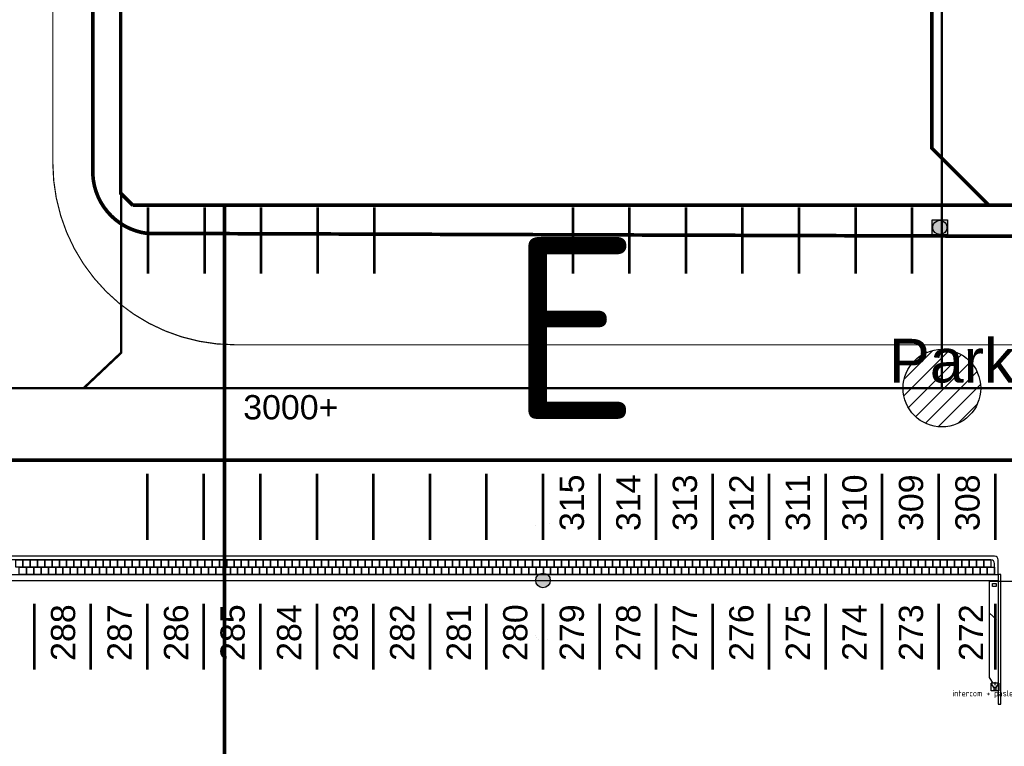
# Model space of a CAD drawing. Header units: millimetres. Extents: x 78245 to 370331, y -43659 to 214111.
# Tile 8 of 64: x 125044 to 165628, y 19079 to 49017. Entities that reach past the tile are written whole.
import ezdxf
from ezdxf.enums import TextEntityAlignment as Align
from ezdxf.lldxf.tags import DXFTag

# ---------------------------------------------------------------- set-up
doc = ezdxf.new("R2010")
doc.units = ezdxf.units.MM
doc.header["$LTSCALE"] = 100
doc.linetypes.add('ACAD_ISO03W100', pattern=[30, 12, -18])
for name, color, linetype in [('T--_90--_BETONRAND', 8, 'Continuous'), ('T--L9034_TOEGANGEN en lantaarnpalen--', 5, 'Continuous'), ('T--L9052_1988_Hemelwater_Afvoer', 153, 'HEMELWATER_AFVOER'), ('T--L9052_1988_HWA_VERVALLEN', 9, 'HEMELWATER_AFVOER'), ('T--L9052_1988_Persriool_HPE', 200, 'PERSLEIDING'), ('T--L9066_TRANSP_VOORZ_Auto', 8, 'ACAD_ISO03W100'), ('T--T9021--_Bouwdelen', 7, 'Continuous'), ('T--T9041_VERHARDING_Parkeerplaats', 1, 'Continuous'), ('T--T9066_TRANSP_VOORZ_Auto', 170, 'Continuous'), ('T--WL9052--_Riolering', 200, 'VUIL_WATER_AFVOER'), ('T-EL906132--', 240, 'ELEKTRA'), ('T-EL906423--', 240, 'Continuous')]:
    doc.layers.add(name, color=color, linetype=linetype)
doc.layers.add('T--WL9052--_Persriool', color=7, linetype='PERSLEIDING', true_color=0x9d622b)
doc.styles.add('B-01', font='isocpeur.ttf')
doc.styles.add('KW1C', font='arial.ttf', dxfattribs={"height": 250})
doc.styles.add('STABICAD-018', font='ISOCP.SHX', dxfattribs={"height": 180})
doc.styles.get("Standard").update_dxf_attribs({"font": 'arial.ttf'})
doc.styles.add('TEKST', font='arial.ttf', dxfattribs={"height": 5000})
tags = doc.linetypes.add('ELEKTRA', pattern='A,12.7,-5.08,["EL",Standard,S=2.54,R=0,X=-2.54,Y=-1.27],-5.08', length=22.86).pattern_tags.tags
tags[6] = DXFTag(74, 10)
tags = doc.linetypes.add('HEMELWATER_AFVOER', pattern='A,12.7,-5.08,["HWA",Standard,S=2.54,R=0,X=-2.54,Y=-1.27],-7.62', length=25.4).pattern_tags.tags
tags[6] = DXFTag(74, 10)
tags = doc.linetypes.add('PERSLEIDING', pattern='A,12.7,-5.08,["HPE",Standard,S=2.54,R=0,X=-2.54,Y=-1.27],-7.62', length=25.4).pattern_tags.tags
tags[6] = DXFTag(74, 10)
tags = doc.linetypes.add('VUIL_WATER_AFVOER', pattern='A,12.7,-5.08,["VWA",Standard,S=2.54,R=0,X=-2.54,Y=-1.27],-7.62', length=25.4).pattern_tags.tags
tags[6] = DXFTag(74, 10)

# ---------------------------------------------------------------- blocks, each defined once
blk = doc.blocks.new('Riool putdeksel')
at = {"layer": 'T--WL9052--_Riolering'}
h = blk.add_hatch(color=256, dxfattribs=at)
h.dxf.hatch_style = 1
h.paths.add_polyline_path([(625, 625), (0, 625), (0, 0), (625, 0)])
h.paths.add_polyline_path([(605, 312.5, -1), (20, 312.5, -1)], flags=16)
at = {"layer": 'T--WL9052--_Riolering', "true_color": 0x9d622b}
h = blk.add_hatch(color=25, dxfattribs=at)
h.dxf.hatch_style = 1
h.paths.add_polyline_path([(605, 312.5, 1), (20, 312.5, 1)])
at = {"layer": 'T--WL9052--_Riolering'}
blk.add_lwpolyline([(0, 625), (625, 625), (625, 0), (0, 0)], close=True, dxfattribs=at)
blk.add_circle((312.5, 312.5), 292.5, dxfattribs=at)
blk = doc.blocks.new('9052_put_hwa_rond')
at = {"layer": 'T--L9052_1988_Hemelwater_Afvoer', "linetype": 'Continuous'}
h = blk.add_hatch(dxfattribs=at)
h.set_pattern_fill('LINE', color=256, scale=150, angle=45, style=0)
edge = h.paths.add_edge_path()
edge.add_arc((0, 0), 1600, 0, 360)
blk.add_circle((0, 0), 1600, dxfattribs=at)
blk = doc.blocks.new('*U70')
at = {"layer": 'T--L9052_1988_Hemelwater_Afvoer'}
blk.add_blockref('9052_put_hwa_rond', (0, 0), dxfattribs=at)
blk = doc.blocks.new('*U71')
at = {"layer": 'T--L9052_1988_Hemelwater_Afvoer', "color": 0, "linetype": 'ByBlock', "lineweight": -2, "transparency": 16777216}
blk.add_blockref('*U70', (0, 0), dxfattribs=at)
blk = doc.blocks.new('E00499')
at = {"linetype": 'Continuous'}
h = blk.add_hatch(color=0, dxfattribs=at)
h.paths.add_polyline_path([(-0.45, 1.92), (0.45, 1.92), (0.45, 2.37), (-0.45, 2.37)])
edge = h.paths.add_edge_path()
edge.add_line((0.45, 2.37), (0.45, 1.47))
at = {"color": 0, "linetype": 'Continuous'}
for p, q in [((1.59, 4.18), (-1.59, 4.18)), ((-0.45, 2.37), (-1.59, 4.18)), ((-1.59, 1), (-1.59, 4.18)), ((-1.12, 4.18), (-1.12, 4.18)), ((0, 3.39), (0, 4.52)), ((0.45, 2.37), (1.59, 4.18)), ((1.59, 4.18), (1.59, 1)), ((1.59, 1), (-1.59, 1)), ((-0.45, 2.37), (0.45, 2.37))]:
    blk.add_line(p, q, dxfattribs=at)
for points in [[(0, 4.18, 0.675, 0, 0), (0, 4.86, 0, 0, 0)], [(0, 3.73, 0.675, 0, 0), (0, 3.06, 0, 0, 0)]]:
    blk.add_lwpolyline(points, format="xyseb", dxfattribs=at)
blk.add_lwpolyline([(-0.45, 1.47), (0.45, 1.47), (0.45, 2.37), (-0.45, 2.37), (-0.45, 1.47)], dxfattribs=at)
at = {"color": 0, "linetype": 'Continuous', "style": 'STABICAD-018'}
for tag, p in [('TEXT1', (0, 6.68)), ('ARTICLECODE', (0, 2.59))]:
    blk.add_attdef(tag, text='', height=1.8, dxfattribs=at).set_placement(p, align=Align.MIDDLE)
blk = doc.blocks.new('66_parkeervak_markering')
at = {"layer": 'T--L9066_TRANSP_VOORZ_Auto', "ltscale": 0.25, "const_width": 110}
blk.add_lwpolyline([(0, 1365), (0, -1365)], dxfattribs=at)
blk = doc.blocks.new('*U102')
at = {"layer": 'T--L9066_TRANSP_VOORZ_Auto'}
blk.add_blockref('66_parkeervak_markering', (0, 0), dxfattribs=at)
blk = doc.blocks.new('*U103')
at = {"layer": 'T--L9066_TRANSP_VOORZ_Auto', "color": 0, "linetype": 'ByBlock', "lineweight": -2, "transparency": 16777216}
for p in [(18640, 0), (20970, 0), (23300, 0), (25630, 0), (27960, 0), (30290, 0), (32620, 0), (34950, 0), (37280, 0), (39610, 0), (41940, 0), (44270, 0), (46600, 0), (48930, 0), (51260, 0), (53590, 0), (55920, 0), (58250, 0)]:
    blk.add_blockref('*U102', p, dxfattribs=at)
blk = doc.blocks.new('*U104')
at = {"layer": 'T--L9066_TRANSP_VOORZ_Auto'}
blk.add_blockref('66_parkeervak_markering', (0, 0), dxfattribs=at)
blk = doc.blocks.new('*U105')
at = {"layer": 'T--L9066_TRANSP_VOORZ_Auto', "color": 0, "linetype": 'ByBlock', "lineweight": -2, "transparency": 16777216}
for p in [(0, 0), (2330, 0), (4660, 0), (6990, 0), (9320, 0), (11650, 0), (13980, 0), (16310, 0), (18640, 0), (20970, 0), (23300, 0), (25630, 0), (27960, 0), (30290, 0), (32620, 0), (34950, 0)]:
    blk.add_blockref('*U104', p, dxfattribs=at)
blk = doc.blocks.new('*U126')
at = {"layer": 'T--L9066_TRANSP_VOORZ_Auto'}
blk.add_blockref('66_parkeervak_markering', (0, 0), dxfattribs=at)
blk = doc.blocks.new('*U127')
at = {"layer": 'T--L9066_TRANSP_VOORZ_Auto', "color": 0, "linetype": 'ByBlock', "lineweight": -2, "transparency": 16777216}
for p in [(0, 0), (2330, 0), (4660, 0), (6990, 0), (9320, 0)]:
    blk.add_blockref('*U126', p, dxfattribs=at)
blk = doc.blocks.new('*U128')
at = {"layer": 'T--L9066_TRANSP_VOORZ_Auto'}
blk.add_blockref('66_parkeervak_markering', (0, 0), dxfattribs=at)
blk = doc.blocks.new('*U129')
at = {"layer": 'T--L9066_TRANSP_VOORZ_Auto', "color": 0, "linetype": 'ByBlock', "lineweight": -2, "transparency": 16777216}
for p in [(0, 0), (2330, 0), (4660, 0), (6990, 0), (9320, 0), (11650, 0), (13980, 0)]:
    blk.add_blockref('*U128', p, dxfattribs=at)

msp = doc.modelspace()

# ---------------------------------------------------------------- hatches: boundary and pattern name
at = {"layer": 'T--L9034_TOEGANGEN en lantaarnpalen--', "linetype": 'Continuous'}
h = msp.add_hatch(color=256, dxfattribs=at)
edge = h.paths.add_edge_path()
edge.add_arc((146613.722, 25911.239), 300, 0, 360)

# ---------------------------------------------------------------- linework, layer by layer
at = {"layer": 'T--_90--_BETONRAND'}
for points in [[(165378.722, 26161.239), (165378.722, 26761.239, 0.414213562), (165228.722, 26911.239), (104122.215, 26911.239)], [(165228.722, 26161.239), (165228.722, 26611.239, 0.414213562), (165078.722, 26761.239), (104122.215, 26757.739)]]:
    msp.add_lwpolyline(points, format="xyb", dxfattribs=at)
for points in [[(124878.722, 26761.239), (125178.722, 26761.239), (125178.722, 26461.239), (124878.722, 26461.239)], [(125028.722, 26461.239), (125328.722, 26461.239), (125328.722, 26161.239), (125028.722, 26161.239)], [(125178.722, 26761.239), (125478.722, 26761.239), (125478.722, 26461.239), (125178.722, 26461.239)], [(125328.722, 26461.239), (125628.722, 26461.239), (125628.722, 26161.239), (125328.722, 26161.239)], [(125478.722, 26761.239), (125778.722, 26761.239), (125778.722, 26461.239), (125478.722, 26461.239)], [(125628.722, 26461.239), (125928.722, 26461.239), (125928.722, 26161.239), (125628.722, 26161.239)], [(125778.722, 26761.239), (126078.722, 26761.239), (126078.722, 26461.239), (125778.722, 26461.239)], [(125928.722, 26461.239), (126228.722, 26461.239), (126228.722, 26161.239), (125928.722, 26161.239)], [(126078.722, 26761.239), (126378.722, 26761.239), (126378.722, 26461.239), (126078.722, 26461.239)], [(126228.722, 26461.239), (126528.722, 26461.239), (126528.722, 26161.239), (126228.722, 26161.239)], [(126378.722, 26761.239), (126678.722, 26761.239), (126678.722, 26461.239), (126378.722, 26461.239)], [(126528.722, 26461.239), (126828.722, 26461.239), (126828.722, 26161.239), (126528.722, 26161.239)], [(126678.722, 26761.239), (126978.722, 26761.239), (126978.722, 26461.239), (126678.722, 26461.239)], [(126828.722, 26461.239), (127128.722, 26461.239), (127128.722, 26161.239), (126828.722, 26161.239)], [(126978.722, 26761.239), (127278.722, 26761.239), (127278.722, 26461.239), (126978.722, 26461.239)], [(127128.722, 26461.239), (127428.722, 26461.239), (127428.722, 26161.239), (127128.722, 26161.239)], [(127278.722, 26761.239), (127578.722, 26761.239), (127578.722, 26461.239), (127278.722, 26461.239)], [(127428.722, 26461.239), (127728.722, 26461.239), (127728.722, 26161.239), (127428.722, 26161.239)], [(127578.722, 26761.239), (127878.722, 26761.239), (127878.722, 26461.239), (127578.722, 26461.239)], [(127728.722, 26461.239), (128028.722, 26461.239), (128028.722, 26161.239), (127728.722, 26161.239)], [(127878.722, 26761.239), (128178.722, 26761.239), (128178.722, 26461.239), (127878.722, 26461.239)], [(128028.722, 26461.239), (128328.722, 26461.239), (128328.722, 26161.239), (128028.722, 26161.239)], [(128178.722, 26761.239), (128478.722, 26761.239), (128478.722, 26461.239), (128178.722, 26461.239)], [(128328.722, 26461.239), (128628.722, 26461.239), (128628.722, 26161.239), (128328.722, 26161.239)], [(128478.722, 26761.239), (128778.722, 26761.239), (128778.722, 26461.239), (128478.722, 26461.239)], [(128628.722, 26461.239), (128928.722, 26461.239), (128928.722, 26161.239), (128628.722, 26161.239)], [(128778.722, 26761.239), (129078.722, 26761.239), (129078.722, 26461.239), (128778.722, 26461.239)], [(128928.722, 26461.239), (129228.722, 26461.239), (129228.722, 26161.239), (128928.722, 26161.239)], [(129078.722, 26761.239), (129378.722, 26761.239), (129378.722, 26461.239), (129078.722, 26461.239)], [(129228.722, 26461.239), (129528.722, 26461.239), (129528.722, 26161.239), (129228.722, 26161.239)], [(129378.722, 26761.239), (129678.722, 26761.239), (129678.722, 26461.239), (129378.722, 26461.239)], [(129528.722, 26461.239), (129828.722, 26461.239), (129828.722, 26161.239), (129528.722, 26161.239)], [(129678.722, 26761.239), (129978.722, 26761.239), (129978.722, 26461.239), (129678.722, 26461.239)], [(129828.722, 26461.239), (130128.722, 26461.239), (130128.722, 26161.239), (129828.722, 26161.239)], [(129978.722, 26761.239), (130278.722, 26761.239), (130278.722, 26461.239), (129978.722, 26461.239)], [(130128.722, 26461.239), (130428.722, 26461.239), (130428.722, 26161.239), (130128.722, 26161.239)], [(130278.722, 26761.239), (130578.722, 26761.239), (130578.722, 26461.239), (130278.722, 26461.239)], [(130428.722, 26461.239), (130728.722, 26461.239), (130728.722, 26161.239), (130428.722, 26161.239)], [(130578.722, 26761.239), (130878.722, 26761.239), (130878.722, 26461.239), (130578.722, 26461.239)], [(130728.722, 26461.239), (131028.722, 26461.239), (131028.722, 26161.239), (130728.722, 26161.239)], [(130878.722, 26761.239), (131178.722, 26761.239), (131178.722, 26461.239), (130878.722, 26461.239)], [(131028.722, 26461.239), (131328.722, 26461.239), (131328.722, 26161.239), (131028.722, 26161.239)], [(131178.722, 26761.239), (131478.722, 26761.239), (131478.722, 26461.239), (131178.722, 26461.239)], [(131328.722, 26461.239), (131628.722, 26461.239), (131628.722, 26161.239), (131328.722, 26161.239)], [(131478.722, 26761.239), (131778.722, 26761.239), (131778.722, 26461.239), (131478.722, 26461.239)], [(131628.722, 26461.239), (131928.722, 26461.239), (131928.722, 26161.239), (131628.722, 26161.239)], [(131778.722, 26761.239), (132078.722, 26761.239), (132078.722, 26461.239), (131778.722, 26461.239)], [(131928.722, 26461.239), (132228.722, 26461.239), (132228.722, 26161.239), (131928.722, 26161.239)], [(132078.722, 26761.239), (132378.722, 26761.239), (132378.722, 26461.239), (132078.722, 26461.239)], [(132228.722, 26461.239), (132528.722, 26461.239), (132528.722, 26161.239), (132228.722, 26161.239)], [(132378.722, 26761.239), (132678.722, 26761.239), (132678.722, 26461.239), (132378.722, 26461.239)], [(132528.722, 26461.239), (132828.722, 26461.239), (132828.722, 26161.239), (132528.722, 26161.239)], [(132678.722, 26761.239), (132978.722, 26761.239), (132978.722, 26461.239), (132678.722, 26461.239)], [(132828.722, 26461.239), (133128.722, 26461.239), (133128.722, 26161.239), (132828.722, 26161.239)], [(132978.722, 26761.239), (133278.722, 26761.239), (133278.722, 26461.239), (132978.722, 26461.239)], [(133128.722, 26461.239), (133428.722, 26461.239), (133428.722, 26161.239), (133128.722, 26161.239)], [(133278.722, 26761.239), (133578.722, 26761.239), (133578.722, 26461.239), (133278.722, 26461.239)], [(133428.722, 26461.239), (133728.722, 26461.239), (133728.722, 26161.239), (133428.722, 26161.239)], [(133578.722, 26761.239), (133878.722, 26761.239), (133878.722, 26461.239), (133578.722, 26461.239)], [(133728.722, 26461.239), (134028.722, 26461.239), (134028.722, 26161.239), (133728.722, 26161.239)], [(133878.722, 26761.239), (134178.722, 26761.239), (134178.722, 26461.239), (133878.722, 26461.239)], [(134028.722, 26461.239), (134328.722, 26461.239), (134328.722, 26161.239), (134028.722, 26161.239)], [(134178.722, 26761.239), (134478.722, 26761.239), (134478.722, 26461.239), (134178.722, 26461.239)], [(134328.722, 26461.239), (134628.722, 26461.239), (134628.722, 26161.239), (134328.722, 26161.239)], [(134478.722, 26761.239), (134778.722, 26761.239), (134778.722, 26461.239), (134478.722, 26461.239)], [(134628.722, 26461.239), (134928.722, 26461.239), (134928.722, 26161.239), (134628.722, 26161.239)], [(134778.722, 26761.239), (135078.722, 26761.239), (135078.722, 26461.239), (134778.722, 26461.239)], [(134928.722, 26461.239), (135228.722, 26461.239), (135228.722, 26161.239), (134928.722, 26161.239)], [(135078.722, 26761.239), (135378.722, 26761.239), (135378.722, 26461.239), (135078.722, 26461.239)], [(135228.722, 26461.239), (135528.722, 26461.239), (135528.722, 26161.239), (135228.722, 26161.239)], [(135378.722, 26761.239), (135678.722, 26761.239), (135678.722, 26461.239), (135378.722, 26461.239)], [(135528.722, 26461.239), (135828.722, 26461.239), (135828.722, 26161.239), (135528.722, 26161.239)], [(135678.722, 26761.239), (135978.722, 26761.239), (135978.722, 26461.239), (135678.722, 26461.239)], [(135828.722, 26461.239), (136128.722, 26461.239), (136128.722, 26161.239), (135828.722, 26161.239)], [(135978.722, 26761.239), (136278.722, 26761.239), (136278.722, 26461.239), (135978.722, 26461.239)], [(136128.722, 26461.239), (136428.722, 26461.239), (136428.722, 26161.239), (136128.722, 26161.239)], [(136278.722, 26761.239), (136578.722, 26761.239), (136578.722, 26461.239), (136278.722, 26461.239)], [(136428.722, 26461.239), (136728.722, 26461.239), (136728.722, 26161.239), (136428.722, 26161.239)], [(136578.722, 26761.239), (136878.722, 26761.239), (136878.722, 26461.239), (136578.722, 26461.239)], [(136728.722, 26461.239), (137028.722, 26461.239), (137028.722, 26161.239), (136728.722, 26161.239)], [(136878.722, 26761.239), (137178.722, 26761.239), (137178.722, 26461.239), (136878.722, 26461.239)], [(137028.722, 26461.239), (137328.722, 26461.239), (137328.722, 26161.239), (137028.722, 26161.239)], [(137178.722, 26761.239), (137478.722, 26761.239), (137478.722, 26461.239), (137178.722, 26461.239)], [(137328.722, 26461.239), (137628.722, 26461.239), (137628.722, 26161.239), (137328.722, 26161.239)], [(137478.722, 26761.239), (137778.722, 26761.239), (137778.722, 26461.239), (137478.722, 26461.239)], [(137628.722, 26461.239), (137928.722, 26461.239), (137928.722, 26161.239), (137628.722, 26161.239)], [(137778.722, 26761.239), (138078.722, 26761.239), (138078.722, 26461.239), (137778.722, 26461.239)], [(137928.722, 26461.239), (138228.722, 26461.239), (138228.722, 26161.239), (137928.722, 26161.239)], [(138078.722, 26761.239), (138378.722, 26761.239), (138378.722, 26461.239), (138078.722, 26461.239)], [(138228.722, 26461.239), (138528.722, 26461.239), (138528.722, 26161.239), (138228.722, 26161.239)], [(138378.722, 26761.239), (138678.722, 26761.239), (138678.722, 26461.239), (138378.722, 26461.239)], [(138528.722, 26461.239), (138828.722, 26461.239), (138828.722, 26161.239), (138528.722, 26161.239)], [(138678.722, 26761.239), (138978.722, 26761.239), (138978.722, 26461.239), (138678.722, 26461.239)], [(138828.722, 26461.239), (139128.722, 26461.239), (139128.722, 26161.239), (138828.722, 26161.239)], [(138978.722, 26761.239), (139278.722, 26761.239), (139278.722, 26461.239), (138978.722, 26461.239)], [(139128.722, 26461.239), (139428.722, 26461.239), (139428.722, 26161.239), (139128.722, 26161.239)], [(139278.722, 26761.239), (139578.722, 26761.239), (139578.722, 26461.239), (139278.722, 26461.239)], [(139428.722, 26461.239), (139728.722, 26461.239), (139728.722, 26161.239), (139428.722, 26161.239)], [(139578.722, 26761.239), (139878.722, 26761.239), (139878.722, 26461.239), (139578.722, 26461.239)], [(139728.722, 26461.239), (140028.722, 26461.239), (140028.722, 26161.239), (139728.722, 26161.239)], [(139878.722, 26761.239), (140178.722, 26761.239), (140178.722, 26461.239), (139878.722, 26461.239)], [(140028.722, 26461.239), (140328.722, 26461.239), (140328.722, 26161.239), (140028.722, 26161.239)], [(140178.722, 26761.239), (140478.722, 26761.239), (140478.722, 26461.239), (140178.722, 26461.239)], [(140328.722, 26461.239), (140628.722, 26461.239), (140628.722, 26161.239), (140328.722, 26161.239)], [(140478.722, 26761.239), (140778.722, 26761.239), (140778.722, 26461.239), (140478.722, 26461.239)], [(140628.722, 26461.239), (140928.722, 26461.239), (140928.722, 26161.239), (140628.722, 26161.239)], [(140778.722, 26761.239), (141078.722, 26761.239), (141078.722, 26461.239), (140778.722, 26461.239)], [(140928.722, 26461.239), (141228.722, 26461.239), (141228.722, 26161.239), (140928.722, 26161.239)], [(141078.722, 26761.239), (141378.722, 26761.239), (141378.722, 26461.239), (141078.722, 26461.239)], [(141228.722, 26461.239), (141528.722, 26461.239), (141528.722, 26161.239), (141228.722, 26161.239)], [(141378.722, 26761.239), (141678.722, 26761.239), (141678.722, 26461.239), (141378.722, 26461.239)], [(141528.722, 26461.239), (141828.722, 26461.239), (141828.722, 26161.239), (141528.722, 26161.239)], [(141678.722, 26761.239), (141978.722, 26761.239), (141978.722, 26461.239), (141678.722, 26461.239)], [(141828.722, 26461.239), (142128.722, 26461.239), (142128.722, 26161.239), (141828.722, 26161.239)], [(141978.722, 26761.239), (142278.722, 26761.239), (142278.722, 26461.239), (141978.722, 26461.239)], [(142128.722, 26461.239), (142428.722, 26461.239), (142428.722, 26161.239), (142128.722, 26161.239)], [(142278.722, 26761.239), (142578.722, 26761.239), (142578.722, 26461.239), (142278.722, 26461.239)], [(142428.722, 26461.239), (142728.722, 26461.239), (142728.722, 26161.239), (142428.722, 26161.239)], [(142578.722, 26761.239), (142878.722, 26761.239), (142878.722, 26461.239), (142578.722, 26461.239)], [(142728.722, 26461.239), (143028.722, 26461.239), (143028.722, 26161.239), (142728.722, 26161.239)], [(142878.722, 26761.239), (143178.722, 26761.239), (143178.722, 26461.239), (142878.722, 26461.239)], [(143028.722, 26461.239), (143328.722, 26461.239), (143328.722, 26161.239), (143028.722, 26161.239)], [(143178.722, 26761.239), (143478.722, 26761.239), (143478.722, 26461.239), (143178.722, 26461.239)], [(143328.722, 26461.239), (143628.722, 26461.239), (143628.722, 26161.239), (143328.722, 26161.239)], [(143478.722, 26761.239), (143778.722, 26761.239), (143778.722, 26461.239), (143478.722, 26461.239)], [(143628.722, 26461.239), (143928.722, 26461.239), (143928.722, 26161.239), (143628.722, 26161.239)], [(143778.722, 26761.239), (144078.722, 26761.239), (144078.722, 26461.239), (143778.722, 26461.239)], [(143928.722, 26461.239), (144228.722, 26461.239), (144228.722, 26161.239), (143928.722, 26161.239)], [(144078.722, 26761.239), (144378.722, 26761.239), (144378.722, 26461.239), (144078.722, 26461.239)], [(144228.722, 26461.239), (144528.722, 26461.239), (144528.722, 26161.239), (144228.722, 26161.239)], [(144378.722, 26761.239), (144678.722, 26761.239), (144678.722, 26461.239), (144378.722, 26461.239)], [(144528.722, 26461.239), (144828.722, 26461.239), (144828.722, 26161.239), (144528.722, 26161.239)], [(144678.722, 26761.239), (144978.722, 26761.239), (144978.722, 26461.239), (144678.722, 26461.239)], [(144828.722, 26461.239), (145128.722, 26461.239), (145128.722, 26161.239), (144828.722, 26161.239)], [(144978.722, 26761.239), (145278.722, 26761.239), (145278.722, 26461.239), (144978.722, 26461.239)], [(145128.722, 26461.239), (145428.722, 26461.239), (145428.722, 26161.239), (145128.722, 26161.239)], [(145278.722, 26761.239), (145578.722, 26761.239), (145578.722, 26461.239), (145278.722, 26461.239)], [(145428.722, 26461.239), (145728.722, 26461.239), (145728.722, 26161.239), (145428.722, 26161.239)], [(145578.722, 26761.239), (145878.722, 26761.239), (145878.722, 26461.239), (145578.722, 26461.239)], [(145728.722, 26461.239), (146028.722, 26461.239), (146028.722, 26161.239), (145728.722, 26161.239)], [(145878.722, 26761.239), (146178.722, 26761.239), (146178.722, 26461.239), (145878.722, 26461.239)], [(146028.722, 26461.239), (146328.722, 26461.239), (146328.722, 26161.239), (146028.722, 26161.239)], [(146178.722, 26761.239), (146478.722, 26761.239), (146478.722, 26461.239), (146178.722, 26461.239)], [(146328.722, 26461.239), (146628.722, 26461.239), (146628.722, 26161.239), (146328.722, 26161.239)], [(146478.722, 26761.239), (146778.722, 26761.239), (146778.722, 26461.239), (146478.722, 26461.239)], [(146628.722, 26461.239), (146928.722, 26461.239), (146928.722, 26161.239), (146628.722, 26161.239)], [(146778.722, 26761.239), (147078.722, 26761.239), (147078.722, 26461.239), (146778.722, 26461.239)], [(146928.722, 26461.239), (147228.722, 26461.239), (147228.722, 26161.239), (146928.722, 26161.239)], [(147078.722, 26761.239), (147378.722, 26761.239), (147378.722, 26461.239), (147078.722, 26461.239)], [(147228.722, 26461.239), (147528.722, 26461.239), (147528.722, 26161.239), (147228.722, 26161.239)], [(147378.722, 26761.239), (147678.722, 26761.239), (147678.722, 26461.239), (147378.722, 26461.239)], [(147528.722, 26461.239), (147828.722, 26461.239), (147828.722, 26161.239), (147528.722, 26161.239)], [(147678.722, 26761.239), (147978.722, 26761.239), (147978.722, 26461.239), (147678.722, 26461.239)], [(147828.722, 26461.239), (148128.722, 26461.239), (148128.722, 26161.239), (147828.722, 26161.239)], [(147978.722, 26761.239), (148278.722, 26761.239), (148278.722, 26461.239), (147978.722, 26461.239)], [(148128.722, 26461.239), (148428.722, 26461.239), (148428.722, 26161.239), (148128.722, 26161.239)], [(148278.722, 26761.239), (148578.722, 26761.239), (148578.722, 26461.239), (148278.722, 26461.239)], [(148428.722, 26461.239), (148728.722, 26461.239), (148728.722, 26161.239), (148428.722, 26161.239)], [(148578.722, 26761.239), (148878.722, 26761.239), (148878.722, 26461.239), (148578.722, 26461.239)], [(148728.722, 26461.239), (149028.722, 26461.239), (149028.722, 26161.239), (148728.722, 26161.239)], [(148878.722, 26761.239), (149178.722, 26761.239), (149178.722, 26461.239), (148878.722, 26461.239)], [(149028.722, 26461.239), (149328.722, 26461.239), (149328.722, 26161.239), (149028.722, 26161.239)], [(149178.722, 26761.239), (149478.722, 26761.239), (149478.722, 26461.239), (149178.722, 26461.239)], [(149328.722, 26461.239), (149628.722, 26461.239), (149628.722, 26161.239), (149328.722, 26161.239)], [(149478.722, 26761.239), (149778.722, 26761.239), (149778.722, 26461.239), (149478.722, 26461.239)], [(149628.722, 26461.239), (149928.722, 26461.239), (149928.722, 26161.239), (149628.722, 26161.239)], [(149778.722, 26761.239), (150078.722, 26761.239), (150078.722, 26461.239), (149778.722, 26461.239)], [(149928.722, 26461.239), (150228.722, 26461.239), (150228.722, 26161.239), (149928.722, 26161.239)], [(150078.722, 26761.239), (150378.722, 26761.239), (150378.722, 26461.239), (150078.722, 26461.239)], [(150228.722, 26461.239), (150528.722, 26461.239), (150528.722, 26161.239), (150228.722, 26161.239)], [(150378.722, 26761.239), (150678.722, 26761.239), (150678.722, 26461.239), (150378.722, 26461.239)], [(150528.722, 26461.239), (150828.722, 26461.239), (150828.722, 26161.239), (150528.722, 26161.239)], [(150678.722, 26761.239), (150978.722, 26761.239), (150978.722, 26461.239), (150678.722, 26461.239)], [(150828.722, 26461.239), (151128.722, 26461.239), (151128.722, 26161.239), (150828.722, 26161.239)], [(150978.722, 26761.239), (151278.722, 26761.239), (151278.722, 26461.239), (150978.722, 26461.239)], [(151128.722, 26461.239), (151428.722, 26461.239), (151428.722, 26161.239), (151128.722, 26161.239)], [(151278.722, 26761.239), (151578.722, 26761.239), (151578.722, 26461.239), (151278.722, 26461.239)], [(151428.722, 26461.239), (151728.722, 26461.239), (151728.722, 26161.239), (151428.722, 26161.239)], [(151578.722, 26761.239), (151878.722, 26761.239), (151878.722, 26461.239), (151578.722, 26461.239)], [(151728.722, 26461.239), (152028.722, 26461.239), (152028.722, 26161.239), (151728.722, 26161.239)], [(151878.722, 26761.239), (152178.722, 26761.239), (152178.722, 26461.239), (151878.722, 26461.239)], [(152028.722, 26461.239), (152328.722, 26461.239), (152328.722, 26161.239), (152028.722, 26161.239)], [(152178.722, 26761.239), (152478.722, 26761.239), (152478.722, 26461.239), (152178.722, 26461.239)], [(152328.722, 26461.239), (152628.722, 26461.239), (152628.722, 26161.239), (152328.722, 26161.239)], [(152478.722, 26761.239), (152778.722, 26761.239), (152778.722, 26461.239), (152478.722, 26461.239)], [(152628.722, 26461.239), (152928.722, 26461.239), (152928.722, 26161.239), (152628.722, 26161.239)], [(152778.722, 26761.239), (153078.722, 26761.239), (153078.722, 26461.239), (152778.722, 26461.239)], [(152928.722, 26461.239), (153228.722, 26461.239), (153228.722, 26161.239), (152928.722, 26161.239)], [(153078.722, 26761.239), (153378.722, 26761.239), (153378.722, 26461.239), (153078.722, 26461.239)], [(153228.722, 26461.239), (153528.722, 26461.239), (153528.722, 26161.239), (153228.722, 26161.239)], [(153378.722, 26761.239), (153678.722, 26761.239), (153678.722, 26461.239), (153378.722, 26461.239)], [(153528.722, 26461.239), (153828.722, 26461.239), (153828.722, 26161.239), (153528.722, 26161.239)], [(153678.722, 26761.239), (153978.722, 26761.239), (153978.722, 26461.239), (153678.722, 26461.239)], [(153828.722, 26461.239), (154128.722, 26461.239), (154128.722, 26161.239), (153828.722, 26161.239)], [(153978.722, 26761.239), (154278.722, 26761.239), (154278.722, 26461.239), (153978.722, 26461.239)], [(154128.722, 26461.239), (154428.722, 26461.239), (154428.722, 26161.239), (154128.722, 26161.239)], [(154278.722, 26761.239), (154578.722, 26761.239), (154578.722, 26461.239), (154278.722, 26461.239)], [(154428.722, 26461.239), (154728.722, 26461.239), (154728.722, 26161.239), (154428.722, 26161.239)], [(154578.722, 26761.239), (154878.722, 26761.239), (154878.722, 26461.239), (154578.722, 26461.239)], [(154728.722, 26461.239), (155028.722, 26461.239), (155028.722, 26161.239), (154728.722, 26161.239)], [(154878.722, 26761.239), (155178.722, 26761.239), (155178.722, 26461.239), (154878.722, 26461.239)], [(155028.722, 26461.239), (155328.722, 26461.239), (155328.722, 26161.239), (155028.722, 26161.239)], [(155178.722, 26761.239), (155478.722, 26761.239), (155478.722, 26461.239), (155178.722, 26461.239)], [(155328.722, 26461.239), (155628.722, 26461.239), (155628.722, 26161.239), (155328.722, 26161.239)], [(155478.722, 26761.239), (155778.722, 26761.239), (155778.722, 26461.239), (155478.722, 26461.239)], [(155628.722, 26461.239), (155928.722, 26461.239), (155928.722, 26161.239), (155628.722, 26161.239)], [(155778.722, 26761.239), (156078.722, 26761.239), (156078.722, 26461.239), (155778.722, 26461.239)], [(155928.722, 26461.239), (156228.722, 26461.239), (156228.722, 26161.239), (155928.722, 26161.239)], [(156078.722, 26761.239), (156378.722, 26761.239), (156378.722, 26461.239), (156078.722, 26461.239)], [(156228.722, 26461.239), (156528.722, 26461.239), (156528.722, 26161.239), (156228.722, 26161.239)], [(156378.722, 26761.239), (156678.722, 26761.239), (156678.722, 26461.239), (156378.722, 26461.239)], [(156528.722, 26461.239), (156828.722, 26461.239), (156828.722, 26161.239), (156528.722, 26161.239)], [(156678.722, 26761.239), (156978.722, 26761.239), (156978.722, 26461.239), (156678.722, 26461.239)], [(156828.722, 26461.239), (157128.722, 26461.239), (157128.722, 26161.239), (156828.722, 26161.239)], [(156978.722, 26761.239), (157278.722, 26761.239), (157278.722, 26461.239), (156978.722, 26461.239)], [(157128.722, 26461.239), (157428.722, 26461.239), (157428.722, 26161.239), (157128.722, 26161.239)], [(157278.722, 26761.239), (157578.722, 26761.239), (157578.722, 26461.239), (157278.722, 26461.239)], [(157428.722, 26461.239), (157728.722, 26461.239), (157728.722, 26161.239), (157428.722, 26161.239)], [(157578.722, 26761.239), (157878.722, 26761.239), (157878.722, 26461.239), (157578.722, 26461.239)], [(157728.722, 26461.239), (158028.722, 26461.239), (158028.722, 26161.239), (157728.722, 26161.239)], [(157878.722, 26761.239), (158178.722, 26761.239), (158178.722, 26461.239), (157878.722, 26461.239)], [(158028.722, 26461.239), (158328.722, 26461.239), (158328.722, 26161.239), (158028.722, 26161.239)], [(158178.722, 26761.239), (158478.722, 26761.239), (158478.722, 26461.239), (158178.722, 26461.239)], [(158328.722, 26461.239), (158628.722, 26461.239), (158628.722, 26161.239), (158328.722, 26161.239)], [(158478.722, 26761.239), (158778.722, 26761.239), (158778.722, 26461.239), (158478.722, 26461.239)], [(158628.722, 26461.239), (158928.722, 26461.239), (158928.722, 26161.239), (158628.722, 26161.239)], [(158778.722, 26761.239), (159078.722, 26761.239), (159078.722, 26461.239), (158778.722, 26461.239)], [(158928.722, 26461.239), (159228.722, 26461.239), (159228.722, 26161.239), (158928.722, 26161.239)], [(159078.722, 26761.239), (159378.722, 26761.239), (159378.722, 26461.239), (159078.722, 26461.239)], [(159228.722, 26461.239), (159528.722, 26461.239), (159528.722, 26161.239), (159228.722, 26161.239)], [(159378.722, 26761.239), (159678.722, 26761.239), (159678.722, 26461.239), (159378.722, 26461.239)], [(159528.722, 26461.239), (159828.722, 26461.239), (159828.722, 26161.239), (159528.722, 26161.239)], [(159678.722, 26761.239), (159978.722, 26761.239), (159978.722, 26461.239), (159678.722, 26461.239)], [(159828.722, 26461.239), (160128.722, 26461.239), (160128.722, 26161.239), (159828.722, 26161.239)], [(159978.722, 26761.239), (160278.722, 26761.239), (160278.722, 26461.239), (159978.722, 26461.239)], [(160128.722, 26461.239), (160428.722, 26461.239), (160428.722, 26161.239), (160128.722, 26161.239)], [(160278.722, 26761.239), (160578.722, 26761.239), (160578.722, 26461.239), (160278.722, 26461.239)], [(160428.722, 26461.239), (160728.722, 26461.239), (160728.722, 26161.239), (160428.722, 26161.239)], [(160578.722, 26761.239), (160878.722, 26761.239), (160878.722, 26461.239), (160578.722, 26461.239)], [(160728.722, 26461.239), (161028.722, 26461.239), (161028.722, 26161.239), (160728.722, 26161.239)], [(160878.722, 26761.239), (161178.722, 26761.239), (161178.722, 26461.239), (160878.722, 26461.239)], [(161028.722, 26461.239), (161328.722, 26461.239), (161328.722, 26161.239), (161028.722, 26161.239)], [(161178.722, 26761.239), (161478.722, 26761.239), (161478.722, 26461.239), (161178.722, 26461.239)], [(161328.722, 26461.239), (161628.722, 26461.239), (161628.722, 26161.239), (161328.722, 26161.239)], [(161478.722, 26761.239), (161778.722, 26761.239), (161778.722, 26461.239), (161478.722, 26461.239)], [(161628.722, 26461.239), (161928.722, 26461.239), (161928.722, 26161.239), (161628.722, 26161.239)], [(161778.722, 26761.239), (162078.722, 26761.239), (162078.722, 26461.239), (161778.722, 26461.239)], [(161928.722, 26461.239), (162228.722, 26461.239), (162228.722, 26161.239), (161928.722, 26161.239)], [(162078.722, 26761.239), (162378.722, 26761.239), (162378.722, 26461.239), (162078.722, 26461.239)], [(162228.722, 26461.239), (162528.722, 26461.239), (162528.722, 26161.239), (162228.722, 26161.239)], [(162378.722, 26761.239), (162678.722, 26761.239), (162678.722, 26461.239), (162378.722, 26461.239)], [(162528.722, 26461.239), (162828.722, 26461.239), (162828.722, 26161.239), (162528.722, 26161.239)], [(162678.722, 26761.239), (162978.722, 26761.239), (162978.722, 26461.239), (162678.722, 26461.239)], [(162828.722, 26461.239), (163128.722, 26461.239), (163128.722, 26161.239), (162828.722, 26161.239)], [(162978.722, 26761.239), (163278.722, 26761.239), (163278.722, 26461.239), (162978.722, 26461.239)], [(163128.722, 26461.239), (163428.722, 26461.239), (163428.722, 26161.239), (163128.722, 26161.239)], [(163278.722, 26761.239), (163578.722, 26761.239), (163578.722, 26461.239), (163278.722, 26461.239)], [(163428.722, 26461.239), (163728.722, 26461.239), (163728.722, 26161.239), (163428.722, 26161.239)], [(163578.722, 26761.239), (163878.722, 26761.239), (163878.722, 26461.239), (163578.722, 26461.239)], [(163728.722, 26461.239), (164028.722, 26461.239), (164028.722, 26161.239), (163728.722, 26161.239)], [(163878.722, 26761.239), (164178.722, 26761.239), (164178.722, 26461.239), (163878.722, 26461.239)], [(164028.722, 26461.239), (164328.722, 26461.239), (164328.722, 26161.239), (164028.722, 26161.239)], [(164178.722, 26761.239), (164478.722, 26761.239), (164478.722, 26461.239), (164178.722, 26461.239)], [(164328.722, 26461.239), (164628.722, 26461.239), (164628.722, 26161.239), (164328.722, 26161.239)], [(164478.722, 26761.239), (164778.722, 26761.239), (164778.722, 26461.239), (164478.722, 26461.239)], [(164628.722, 26461.239), (164928.722, 26461.239), (164928.722, 26161.239), (164628.722, 26161.239)], [(164778.722, 26761.239), (165078.722, 26761.239), (165078.722, 26461.239), (164778.722, 26461.239)], [(164928.722, 26461.239), (165228.722, 26461.239), (165228.722, 26161.239), (164928.722, 26161.239)], [(165378.722, 26161.239), (165378.722, 20811.239), (165478.722, 20811.239), (165478.722, 26161.239)]]:
    msp.add_lwpolyline(points, close=True, dxfattribs=at)
for points in [[(165078.722, 26761.239), (165078.722, 26461.239), (165228.722, 26461.239), (165228.722, 26611.239)], [(104122.215, 26161.239), (165378.722, 26161.239)], [(104122.215, 25911.239), (165378.722, 25911.239)]]:
    msp.add_lwpolyline(points, dxfattribs=at)
at = {"layer": 'T--L9034_TOEGANGEN en lantaarnpalen--', "linetype": 'Continuous', "const_width": 1, "elevation": -1}
for points in [[(146313.722, 25911.239), (146313.722, 28111.239, -0.414213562), (146613.722, 28411.239), (146613.722, 28411.239, -0.414213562), (146913.722, 28111.239), (146913.722, 25911.239)], [(146313.722, 25911.239), (146313.722, 23711.239, 0.414213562), (146613.722, 23411.239), (146613.722, 23411.239, 0.414213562), (146913.722, 23711.239), (146913.722, 25911.239)]]:
    msp.add_lwpolyline(points, format="xyb", dxfattribs=at)
at = {"layer": 'T--L9034_TOEGANGEN en lantaarnpalen--'}
msp.add_lwpolyline([(165138.722, 25787.24), (165298.722, 25787.24), (165298.722, 25667.24), (165138.722, 25667.24)], close=True, dxfattribs=at)
at = {"layer": 'T--L9034_TOEGANGEN en lantaarnpalen--', "linetype": 'Continuous'}
msp.add_circle((146613.722, 25911.239, -1), 300, dxfattribs=at)
at = {"layer": 'T--L9052_1988_Hemelwater_Afvoer', "const_width": 100}
msp.add_lwpolyline([(97162.635, 33834.953), (276430.118, 33834.953)], dxfattribs=at)
at = {"layer": 'T--L9052_1988_HWA_VERVALLEN', "const_width": 100}
for points in [[(149659.756, 145331.83), (149659.756, 128683.244), (148405.283, 127553.063), (130597.336, 127553.063), (129226.118, 126075.911), (129226.118, 35293.464), (127681.63, 33834.953)], [(176698.798, 95493.603), (174501.912, 95493.603), (171275.31, 92183.926), (163932.501, 92183.926), (163055.296, 91398.84), (163055.296, 33834.953)]]:
    msp.add_lwpolyline(points, dxfattribs=at)
at = {"layer": 'T--L9052_1988_Persriool_HPE', "const_width": 50}
msp.add_lwpolyline([(126410, 70031.812), (126410, 56571.812), (126410, 55111.812), (126410, 43121.812, 0.414213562), (133910, 35621.812), (188840, 35621.812), (188840, 35621.812), (190130, 35621.812), (279290, 35621.812, 0.414213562), (286790, 43121.812), (286790, 73371.812), (286790, 74731.812), (286790, 144391.812, -0.414213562), (294290, 151891.812), (315030, 151891.812), (316510, 151891.812), (361440, 151891.812)], format="xyb", dxfattribs=at)
at = {"layer": 'T--WL9052--_Persriool', "color": 35, "true_color": 0x9c6b30, "const_width": 150}
msp.add_lwpolyline([(128057.697, 66835.239), (128057.697, 42870.239, 0.388626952), (130292.845, 40212.377), (272355.998, 39744.066, 0.274908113), (277252.643, 42870.239), (277540.197, 88718.739)], format="xyb", dxfattribs=at)
at = {"layer": 'T--WL9052--_Riolering', "const_width": 150}
for points in [[(169756.197, 158085.239), (170701.197, 158085.239), (170701.197, 92370.239), (170201.197, 91870.239), (163136.197, 91870.239), (162636.197, 91370.239), (162636.197, 43726.242), (164992.2, 41370.239)], [(129706.197, 41370.239), (274536.197, 41370.239), (275036.197, 41870.239), (275036.197, 90300.239), (274536.197, 90800.239), (246071.197, 90800.239), (239071.197, 97800.239), (239071.197, 116870.239), (239571.197, 117370.239), (262736.197, 117370.239), (263236.197, 117870.239), (263236.197, 154300.239), (262736.197, 154800.239), (238306.197, 154800.239), (237806.197, 154300.239), (237806.197, 154300.239), (237806.197, 148095.913)], [(129706.197, 41370.239), (129206.197, 41870.239), (129206.197, 126573.852), (129706.197, 127073.852), (142206.197, 127073.852), (149345.197, 134212.852), (149345.197, 138213.258)], [(129206.197, 41870.239), (129206.197, 41870.239)], [(129706.197, 41370.239), (129206.197, 41870.239)], [(133486.197, 41370.239), (133486.197, -43584.382)], [(110225.531, 31370.239), (110725.531, 30870.239), (260986.197, 30870.239)]]:
    msp.add_lwpolyline(points, dxfattribs=at)
at = {"layer": 'T-EL906132--'}
msp.add_line((165015.412, 24560.499), (165302.253, 24308.288), dxfattribs=at)
msp.add_lwpolyline([(165166.84, 21679.283), (165015.412, 21907.651), (165015.412, 25876.36), (184408.024, 25876.36), (184408.024, 42788.329)], dxfattribs=at)

# ---------------------------------------------------------------- block references
at = {"layer": 'T--L9052_1988_Hemelwater_Afvoer'}
msp.add_blockref('*U71', (163055.296, 33834.953), dxfattribs=at)
at = {"layer": 'T--L9066_TRANSP_VOORZ_Auto'}
for name, p in [('*U127', (130337.002, 39921.464)), ('*U129', (147845.537, 39921.464)), ('*U105', (130303.722, 28946.239)), ('*U103', (107003.722, 23596.239))]:
    msp.add_blockref(name, p, dxfattribs=at)
at = {"layer": 'T--WL9052--_Riolering'}
msp.add_blockref('Riool putdeksel', (162657.697, 40146.239), dxfattribs=at)
at = {"layer": 'T-EL906423--', "linetype": 'Continuous'}
ref = msp.add_blockref('E00499', (165246.582, 21263.496), dxfattribs=dict(at, xscale=100, yscale=100, zscale=100))
ref.add_attrib('TEXT1', 'intercom + paslezer', dxfattribs={"layer": '0', "linetype": 'Continuous', "height": 250, "style": 'STABICAD-018'}).set_placement((164985.594, 21224.157), align=Align.MIDDLE)

# ---------------------------------------------------------------- texts
at = {"layer": 'T--L9052_1988_Hemelwater_Afvoer', "insert": (134257.883, 33549.091), "char_height": 1000, "attachment_point": 1}
msp.add_mtext_dynamic_manual_height_columns('3000+', width=4702.79918, gutter_width=1250, heights=[1054.562], dxfattribs=at)
at = {"layer": 'T--T9021--_Bouwdelen', "linetype": 'Continuous', "style": 'B-01'}
msp.add_text('E', height=7500, dxfattribs=at).set_placement((145206.569, 30292.488), align=Align.BOTTOM_LEFT)
at = {"layer": 'T--T9041_VERHARDING_Parkeerplaats', "color": 1, "style": 'KW1C'}
msp.add_text('Parkeren medewerkers + MIVA', height=1800, dxfattribs=at).set_placement((160880.329, 34067.945))
at = {"layer": 'T--T9066_TRANSP_VOORZ_Auto', "style": 'TEKST'}
for s, p in [('315', (148301.277, 27947.781)), ('314', (150631.277, 27947.781)), ('313', (152961.277, 27947.781)), ('312', (155291.277, 27947.781)), ('311', (157621.277, 27947.781)), ('310', (159951.277, 27947.781)), ('309', (162281.277, 27947.781)), ('308', (164611.277, 27947.781)), ('288', (127331.277, 22597.781)), ('287', (129661.277, 22597.781)), ('286', (131989.93, 22597.781)), ('285', (134319.93, 22597.781)), ('284', (136649.93, 22597.781)), ('283', (138979.93, 22597.781)), ('282', (141309.93, 22597.781)), ('281', (143639.93, 22597.781)), ('280', (145969.93, 22597.781)), ('279', (148299.93, 22597.781)), ('278', (150629.93, 22597.781)), ('277', (152959.93, 22597.781)), ('276', (155289.93, 22597.781)), ('275', (157619.93, 22597.781)), ('274', (159951.277, 22597.781)), ('273', (162281.277, 22597.781)), ('272', (164756.343, 22597.781))]:
    msp.add_text(s, height=1000, rotation=90, dxfattribs=at).set_placement(p)

doc.saveas('drawing.dxf')
